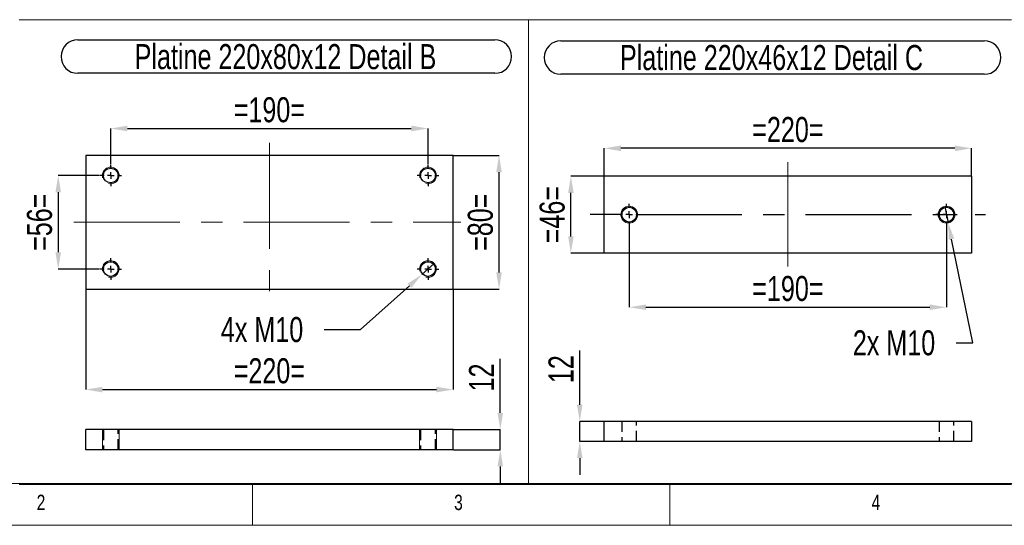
# Model space of a CAD drawing. Header units: millimetres. Extents: x 5 to 589, y 5 to 415.
# Tile 2 of 17: x 69 to 187, y 5 to 66. Entities that reach past the tile are written whole.
import ezdxf

# ---------------------------------------------------------------- set-up
doc = ezdxf.new("R2010")
doc.units = ezdxf.units.MM
doc.header["$PDSIZE"] = -1
doc.linetypes.add('CENTERX2', pattern=[20.32, 12.7, -2.54, 2.54, -2.54])
doc.linetypes.add('HIDDEN', pattern=[1.905, 1.27, -0.635])
for name, color, linetype in [('COTES', 1, 'Continuous'), ('NOTES', 6, 'Continuous'), ('TRAIT-FINS', 9, 'Continuous'), ('TRAIT-MIXTES', 3, 'CENTERX2'), ('TRAIT-TIRET', 2, 'HIDDEN')]:
    doc.layers.add(name, color=color, linetype=linetype)
doc.layers.add('TRAIT-FORT', color=4, linetype='Continuous', lineweight=25)
doc.styles.add('SLDTEXTSTYLE0', font='TXT', dxfattribs={"width": 0.75})
doc.dimstyles.new('SLDDIMSTYLE4', dxfattribs={"dimtxt": 3, "dimasz": 2, "dimexe": 0, "dimexo": 0.0625, "dimgap": 0.75, "dimtad": 1, "dimdec": 0, "dimlfac": 5, "dimrnd": 1e-09, "dimzin": 12, "dimdsep": 46, "dimtxsty": 'SLDTEXTSTYLE0', "dimsah": 1, "dimcen": 0.09, "dimadec": 0, "dimazin": 3, "dimtfac": 1, "dimtdec": 0, "dimtmove": 0, "dimatfit": 0, "dimfxl": 1, "dimfrac": 2, "dimtolj": 1, "dimtzin": 12, "dimarcsym": 0})
doc.dimstyles.new('SLDDIMSTYLE5', dxfattribs={"dimtxt": 3, "dimasz": 2, "dimexe": 0, "dimexo": 0.0625, "dimgap": 0.75, "dimtad": 1, "dimdec": 0, "dimlfac": 5, "dimrnd": 1e-09, "dimzin": 12, "dimdsep": 46, "dimtxsty": 'SLDTEXTSTYLE0', "dimsah": 1, "dimcen": 0.09, "dimadec": 0, "dimazin": 3, "dimtfac": 1, "dimtdec": 0, "dimtofl": 0, "dimtmove": 0, "dimatfit": 3, "dimfxl": 1, "dimfrac": 2, "dimtolj": 1, "dimtzin": 12, "dimarcsym": 0})
doc.dimstyles.new('SLDDIMSTYLE6', dxfattribs={"dimtxt": 3, "dimasz": 2, "dimexe": 0, "dimexo": 0.0625, "dimgap": 0.75, "dimtad": 0, "dimtih": 1, "dimtoh": 1, "dimdec": 0, "dimlfac": 5, "dimrnd": 1e-09, "dimzin": 12, "dimdsep": 46, "dimtxsty": 'SLDTEXTSTYLE0', "dimblk1": 'NONE', "dimsah": 1, "dimcen": 0, "dimadec": 0, "dimazin": 3, "dimtfac": 1, "dimtdec": 0, "dimtmove": 0, "dimatfit": 3, "dimldrblk": 'NONE', "dimfxl": 1, "dimfrac": 2, "dimtolj": 1, "dimtzin": 12, "dimarcsym": 0})

# ---------------------------------------------------------------- blocks, each defined once
blk = doc.blocks.new('_D_71')
at = {"layer": 'COTES', "color": 0, "lineweight": -2, "transparency": 16777216}
for p, q in [((179.94, 43.19), (180.34, 41.23)), ((183.29, 26.86), (180.74, 39.27)), ((181.29, 26.86), (183.29, 26.86))]:
    blk.add_line(p, q, dxfattribs=at)
at = {"layer": 'COTES', "color": 0, "transparency": 16777216}
blk.add_solid([(181.07, 39.33), (180.42, 39.2), (180.34, 41.23)], dxfattribs=at)
at = {"layer": 'Defpoints', "color": 0, "transparency": 16777216}
for p in [(179.94, 43.19), (180.34, 41.23)]:
    blk.add_point(p, dxfattribs=at)
at = {"layer": 'COTES', "color": 0, "transparency": 16777216, "insert": (168.92, 28.36), "char_height": 3, "attachment_point": 1, "style": 'SLDTEXTSTYLE0'}
blk.add_mtext('\\A1;2x M10', dxfattribs=at)
blk = doc.blocks.new('_None')
blk = doc.blocks.new('_D_72')
at = {"layer": 'COTES', "color": 0, "lineweight": -2, "transparency": 16777216}
for p, q in [((139.08, 46.81), (135.15, 46.81)), ((135.15, 39.61), (135.15, 44.81)), ((139.08, 37.61), (135.15, 37.61))]:
    blk.add_line(p, q, dxfattribs=at)
at = {"layer": 'COTES', "color": 0, "transparency": 16777216}
for points in [[(134.82, 44.81), (135.49, 44.81), (135.15, 46.81)], [(134.82, 39.61), (135.49, 39.61), (135.15, 37.61)]]:
    blk.add_solid(points, dxfattribs=at)
at = {"layer": 'Defpoints', "color": 0, "transparency": 16777216}
for p in [(135.15, 46.81), (139.14, 46.81), (139.14, 37.61)]:
    blk.add_point(p, dxfattribs=at)
at = {"layer": 'COTES', "color": 0, "transparency": 16777216, "insert": (131.4, 42.21), "char_height": 3, "attachment_point": 2, "rotation": 90, "style": 'SLDTEXTSTYLE0'}
blk.add_mtext('\\A1;=46=', dxfattribs=at)
blk = doc.blocks.new('_D_73')
at = {"layer": 'COTES', "color": 0, "lineweight": -2, "transparency": 16777216}
for p, q in [((142.14, 40.86), (142.14, 31.12)), ((180.14, 40.86), (180.14, 31.12)), ((144.14, 31.12), (178.14, 31.12))]:
    blk.add_line(p, q, dxfattribs=at)
at = {"layer": 'COTES', "color": 0, "transparency": 16777216}
for points in [[(144.14, 31.45), (144.14, 30.79), (142.14, 31.12)], [(178.14, 31.45), (178.14, 30.79), (180.14, 31.12)]]:
    blk.add_solid(points, dxfattribs=at)
at = {"layer": 'Defpoints', "color": 0, "transparency": 16777216}
for p in [(142.14, 40.93), (180.14, 40.93), (180.14, 31.12)]:
    blk.add_point(p, dxfattribs=at)
at = {"layer": 'COTES', "color": 0, "transparency": 16777216, "insert": (161.14, 34.87), "char_height": 3, "attachment_point": 2, "style": 'SLDTEXTSTYLE0'}
blk.add_mtext('\\A1;=190=', dxfattribs=at)
blk = doc.blocks.new('_D_74')
at = {"layer": 'COTES', "color": 0, "lineweight": -2, "transparency": 16777216}
for p, q in [((139.14, 46.87), (139.14, 50.16)), ((181.14, 50.16), (141.14, 50.16)), ((183.14, 46.87), (183.14, 50.16))]:
    blk.add_line(p, q, dxfattribs=at)
at = {"layer": 'COTES', "color": 0, "transparency": 16777216}
for points in [[(141.14, 50.49), (141.14, 49.82), (139.14, 50.16)], [(181.14, 50.49), (181.14, 49.82), (183.14, 50.16)]]:
    blk.add_solid(points, dxfattribs=at)
at = {"layer": 'Defpoints', "color": 0, "transparency": 16777216}
for p in [(139.14, 50.16), (139.14, 46.81), (183.14, 46.81)]:
    blk.add_point(p, dxfattribs=at)
at = {"layer": 'COTES', "color": 0, "transparency": 16777216, "insert": (161.14, 53.91), "char_height": 3, "attachment_point": 2, "style": 'SLDTEXTSTYLE0'}
blk.add_mtext('\\A1;=220=', dxfattribs=at)
blk = doc.blocks.new('SW_NOTE_4')
at = {"layer": 'NOTES', "color": 0}
for p, q in [((-0.05, 4.38), (50.64, 4.38)), ((50.64, 0.36), (-0.05, 0.36))]:
    blk.add_line(p, q, dxfattribs=at)
for centre, start, end in [((-0.05, 2.37), 90, 270), ((50.64, 2.37), 270, 90)]:
    blk.add_arc(centre, 2.01, start, end, dxfattribs=at)
at = {"layer": 'NOTES', "color": 0, "insert": (25.17, 3.87), "char_height": 3, "attachment_point": 2, "style": 'SLDTEXTSTYLE0'}
blk.add_mtext('Platine 220x46x12 Detail C', dxfattribs=at)
blk = doc.blocks.new('SW_CENTERMARKSYMBOL_90')
at = {"layer": 'TRAIT-MIXTES', "color": 0}
for p, q in [((0, 0.8), (0, 1.28)), ((-0.8, 0), (-4.66, 0)), ((0, 0), (-0.4, 0)), ((0, 0), (0, 0.4)), ((0, 0), (0, -0.4)), ((0, 0), (0.4, 0)), ((0.8, 0), (42.67, 0)), ((0, -0.8), (0, -1.28))]:
    blk.add_line(p, q, dxfattribs=at)
blk = doc.blocks.new('SW_CENTERMARKSYMBOL_91')
at = {"layer": 'TRAIT-MIXTES', "color": 0}
for p, q in [((0, 0.8), (0, 1.28)), ((-0.8, 0), (-1.28, 0)), ((0, 0), (-0.4, 0)), ((0, 0), (0, 0.4)), ((0, 0), (0, -0.4)), ((0, 0), (0.4, 0)), ((0.8, 0), (1.28, 0)), ((0, -0.8), (0, -1.28))]:
    blk.add_line(p, q, dxfattribs=at)
blk = doc.blocks.new('_D_83')
at = {"layer": 'COTES', "color": 0, "lineweight": -2, "transparency": 16777216}
for p, q in [((136.22, 19.45), (136.22, 25.95)), ((139.08, 17.45), (136.22, 17.45)), ((136.22, 15.05), (136.22, 17.45)), ((139.08, 15.05), (136.22, 15.05)), ((136.22, 13.05), (136.22, 11.05))]:
    blk.add_line(p, q, dxfattribs=at)
at = {"layer": 'COTES', "color": 0, "transparency": 16777216}
for points in [[(135.88, 19.45), (136.55, 19.45), (136.22, 17.45)], [(135.88, 13.05), (136.55, 13.05), (136.22, 15.05)]]:
    blk.add_solid(points, dxfattribs=at)
at = {"layer": 'Defpoints', "color": 0, "transparency": 16777216}
for p in [(136.22, 17.45), (139.14, 17.45), (139.14, 15.05)]:
    blk.add_point(p, dxfattribs=at)
at = {"layer": 'COTES', "color": 0, "transparency": 16777216, "insert": (132.47, 23.7), "char_height": 3, "attachment_point": 2, "rotation": 90, "style": 'SLDTEXTSTYLE0'}
blk.add_mtext('\\A1;12', dxfattribs=at)
blk = doc.blocks.new('_D_93')
at = {"layer": 'COTES', "color": 0, "lineweight": -2, "transparency": 16777216}
for p, q in [((78.7, 46.9), (73.75, 46.9)), ((73.75, 44.9), (73.75, 37.7)), ((78.7, 35.7), (73.75, 35.7))]:
    blk.add_line(p, q, dxfattribs=at)
at = {"layer": 'COTES', "color": 0, "transparency": 16777216}
for points in [[(73.42, 44.9), (74.09, 44.9), (73.75, 46.9)], [(73.42, 37.7), (74.09, 37.7), (73.75, 35.7)]]:
    blk.add_solid(points, dxfattribs=at)
at = {"layer": 'Defpoints', "color": 0, "transparency": 16777216}
for p in [(78.76, 46.9), (73.75, 35.7), (78.76, 35.7)]:
    blk.add_point(p, dxfattribs=at)
at = {"layer": 'COTES', "color": 0, "transparency": 16777216, "insert": (70, 41.3), "char_height": 3, "attachment_point": 2, "rotation": 90, "style": 'SLDTEXTSTYLE0'}
blk.add_mtext('\\A1;=56=', dxfattribs=at)
blk = doc.blocks.new('_D_94')
at = {"layer": 'COTES', "color": 0, "lineweight": -2, "transparency": 16777216}
for p, q in [((77.04, 33.24), (77.04, 21.26)), ((121.04, 33.24), (121.04, 21.26)), ((79.04, 21.26), (119.04, 21.26))]:
    blk.add_line(p, q, dxfattribs=at)
at = {"layer": 'COTES', "color": 0, "transparency": 16777216}
for points in [[(79.04, 21.59), (79.04, 20.92), (77.04, 21.26)], [(119.04, 21.59), (119.04, 20.92), (121.04, 21.26)]]:
    blk.add_solid(points, dxfattribs=at)
at = {"layer": 'Defpoints', "color": 0, "transparency": 16777216}
for p in [(77.04, 33.3), (121.04, 33.3), (121.04, 21.26)]:
    blk.add_point(p, dxfattribs=at)
at = {"layer": 'COTES', "color": 0, "transparency": 16777216, "insert": (99.04, 25.01), "char_height": 3, "attachment_point": 2, "style": 'SLDTEXTSTYLE0'}
blk.add_mtext('\\A1;=220=', dxfattribs=at)
blk = doc.blocks.new('_D_95')
at = {"layer": 'COTES', "color": 0, "lineweight": -2, "transparency": 16777216}
for p, q in [((80.04, 48.24), (80.04, 52.53)), ((82.04, 52.53), (116.04, 52.53)), ((118.04, 48.24), (118.04, 52.53))]:
    blk.add_line(p, q, dxfattribs=at)
at = {"layer": 'COTES', "color": 0, "transparency": 16777216}
for points in [[(82.04, 52.87), (82.04, 52.2), (80.04, 52.53)], [(116.04, 52.87), (116.04, 52.2), (118.04, 52.53)]]:
    blk.add_solid(points, dxfattribs=at)
at = {"layer": 'Defpoints', "color": 0, "transparency": 16777216}
for p in [(118.04, 52.53), (80.04, 48.18), (118.04, 48.18)]:
    blk.add_point(p, dxfattribs=at)
at = {"layer": 'COTES', "color": 0, "transparency": 16777216, "insert": (99.04, 56.28), "char_height": 3, "attachment_point": 2, "style": 'SLDTEXTSTYLE0'}
blk.add_mtext('\\A1;=190=', dxfattribs=at)
blk = doc.blocks.new('_D_96')
at = {"layer": 'COTES', "color": 0, "lineweight": -2, "transparency": 16777216}
for p, q in [((121.11, 49.3), (126.55, 49.3)), ((126.55, 35.3), (126.55, 47.3)), ((121.11, 33.3), (126.55, 33.3))]:
    blk.add_line(p, q, dxfattribs=at)
at = {"layer": 'COTES', "color": 0, "transparency": 16777216}
for points in [[(126.21, 47.3), (126.88, 47.3), (126.55, 49.3)], [(126.21, 35.3), (126.88, 35.3), (126.55, 33.3)]]:
    blk.add_solid(points, dxfattribs=at)
at = {"layer": 'Defpoints', "color": 0, "transparency": 16777216}
for p in [(121.04, 49.3), (126.55, 49.3), (121.04, 33.3)]:
    blk.add_point(p, dxfattribs=at)
at = {"layer": 'COTES', "color": 0, "transparency": 16777216, "insert": (122.8, 41.3), "char_height": 3, "attachment_point": 2, "rotation": 90, "style": 'SLDTEXTSTYLE0'}
blk.add_mtext('\\A1;=80=', dxfattribs=at)
blk = doc.blocks.new('_D_97')
at = {"layer": 'COTES', "color": 0, "lineweight": -2, "transparency": 16777216}
for p, q in [((118.79, 36.37), (117.3, 35.03)), ((109.96, 28.45), (115.81, 33.7)), ((105.61, 28.45), (109.96, 28.45))]:
    blk.add_line(p, q, dxfattribs=at)
at = {"layer": 'COTES', "color": 0, "transparency": 16777216}
blk.add_solid([(115.59, 33.95), (116.03, 33.45), (117.3, 35.03)], dxfattribs=at)
at = {"layer": 'Defpoints', "color": 0, "transparency": 16777216}
for p in [(118.79, 36.37), (117.3, 35.03)]:
    blk.add_point(p, dxfattribs=at)
at = {"layer": 'COTES', "color": 0, "transparency": 16777216, "insert": (93.23, 29.95), "char_height": 3, "attachment_point": 1, "style": 'SLDTEXTSTYLE0'}
blk.add_mtext('\\A1;4x M10', dxfattribs=at)
blk = doc.blocks.new('SW_NOTE_37')
at = {"layer": 'NOTES', "color": 0}
for p, q in [((-0.12, 4.4), (49.82, 4.4)), ((49.82, 0.37), (-0.12, 0.37))]:
    blk.add_line(p, q, dxfattribs=at)
for centre, start, end in [((-0.12, 2.38), 90, 270), ((49.82, 2.38), 270, 90)]:
    blk.add_arc(centre, 2.01, start, end, dxfattribs=at)
at = {"layer": 'NOTES', "color": 0, "insert": (24.75, 3.87), "char_height": 3, "attachment_point": 2, "style": 'SLDTEXTSTYLE0'}
blk.add_mtext('Platine 220x80x12 Detail B', dxfattribs=at)
blk = doc.blocks.new('SW_CENTERMARKSYMBOL_100')
at = {"layer": 'TRAIT-MIXTES', "color": 0}
for p, q in [((0, 0.8), (0, 1.28)), ((-0.8, 0), (-1.28, 0)), ((0, 0), (-0.4, 0)), ((0, 0), (0, 0.4)), ((0, 0), (0, -0.4)), ((0, 0), (0.4, 0)), ((0.8, 0), (1.28, 0)), ((0, -0.8), (0, -1.28))]:
    blk.add_line(p, q, dxfattribs=at)
blk = doc.blocks.new('SW_CENTERMARKSYMBOL_101')
at = {"layer": 'TRAIT-MIXTES', "color": 0}
for p, q in [((0, 0.8), (0, 1.28)), ((-0.8, 0), (-1.28, 0)), ((0, 0), (-0.4, 0)), ((0, 0), (0, 0.4)), ((0, 0), (0, -0.4)), ((0, 0), (0.4, 0)), ((0.8, 0), (1.28, 0)), ((0, -0.8), (0, -1.28))]:
    blk.add_line(p, q, dxfattribs=at)
blk = doc.blocks.new('SW_CENTERMARKSYMBOL_102')
at = {"layer": 'TRAIT-MIXTES', "color": 0}
for p, q in [((0, 0.8), (0, 1.28)), ((-0.8, 0), (-1.28, 0)), ((0, 0), (-0.4, 0)), ((0, 0), (0, 0.4)), ((0, 0), (0, -0.4)), ((0, 0), (0.4, 0)), ((0.8, 0), (1.28, 0)), ((0, -0.8), (0, -1.28))]:
    blk.add_line(p, q, dxfattribs=at)
blk = doc.blocks.new('SW_CENTERMARKSYMBOL_103')
at = {"layer": 'TRAIT-MIXTES', "color": 0}
for p, q in [((0, 0.8), (0, 1.28)), ((-0.8, 0), (-1.28, 0)), ((0, 0), (-0.4, 0)), ((0, 0), (0, 0.4)), ((0, 0), (0, -0.4)), ((0, 0), (0.4, 0)), ((0.8, 0), (1.28, 0)), ((0, -0.8), (0, -1.28))]:
    blk.add_line(p, q, dxfattribs=at)
blk = doc.blocks.new('_D_106')
at = {"layer": 'COTES', "color": 0, "lineweight": -2, "transparency": 16777216}
for p, q in [((126.7, 18.46), (126.7, 24.96)), ((121.11, 16.46), (126.7, 16.46)), ((126.7, 14.06), (126.7, 16.46)), ((121.11, 14.06), (126.7, 14.06)), ((126.7, 12.06), (126.7, 10.06))]:
    blk.add_line(p, q, dxfattribs=at)
at = {"layer": 'COTES', "color": 0, "transparency": 16777216}
for points in [[(126.37, 18.46), (127.03, 18.46), (126.7, 16.46)], [(126.37, 12.06), (127.03, 12.06), (126.7, 14.06)]]:
    blk.add_solid(points, dxfattribs=at)
at = {"layer": 'Defpoints', "color": 0, "transparency": 16777216}
for p in [(121.04, 16.46), (126.7, 16.46), (121.04, 14.06)]:
    blk.add_point(p, dxfattribs=at)
at = {"layer": 'COTES', "color": 0, "transparency": 16777216, "insert": (122.95, 22.71), "char_height": 3, "attachment_point": 2, "rotation": 90, "style": 'SLDTEXTSTYLE0'}
blk.add_mtext('\\A1;12', dxfattribs=at)

msp = doc.modelspace()

# ---------------------------------------------------------------- linework, layer by layer
at = {"lineweight": 18}
for p, q in [((69.09, 65.56), (130.08, 65.56)), ((130.08, 65.56), (130.08, 9.88)), ((130.08, 9.88), (130.08, 65.56)), ((130.08, 65.56), (187.92, 65.56)), ((10, 10), (584, 10)), ((69.09, 9.88), (130.08, 9.88)), ((97, 10), (97, 5)), ((130.08, 9.88), (187.92, 9.88)), ((147, 5), (147, 10)), ((5, 5), (589, 5))]:
    msp.add_line(p, q, dxfattribs=at)
at = {"layer": 'TRAIT-FINS', "lineweight": 18}
for p, q in [((79.04, 14.06), (79.04, 16.46)), ((81.04, 16.46), (79.04, 16.46)), ((79.04, 14.06), (79.04, 16.46)), ((81.04, 16.46), (79.04, 16.46)), ((81.04, 14.06), (81.04, 16.46)), ((81.04, 14.06), (81.04, 16.46)), ((117.04, 14.06), (117.04, 16.46)), ((119.04, 16.46), (117.04, 16.46)), ((117.04, 14.06), (117.04, 16.46)), ((119.04, 16.46), (117.04, 16.46)), ((119.04, 14.06), (119.04, 16.46)), ((119.04, 14.06), (119.04, 16.46))]:
    msp.add_line(p, q, dxfattribs=at)
for centre in [(142.14, 42.21), (180.14, 42.21)]:
    msp.add_circle(centre, 1, dxfattribs=at)
for centre in [(80.04, 46.9), (118.04, 46.9), (142.14, 42.21), (180.14, 42.21), (80.04, 35.7), (118.04, 35.7)]:
    msp.add_arc(centre, 1, 255, 195, dxfattribs=at)
at = {"layer": 'TRAIT-FORT', "lineweight": 25}
for p, q in [((121.04, 49.3), (77.04, 49.3)), ((77.04, 49.3), (77.04, 33.3)), ((121.04, 33.3), (121.04, 49.3)), ((183.14, 46.81), (139.14, 46.81)), ((139.14, 37.61), (139.14, 46.81)), ((183.14, 46.81), (183.14, 37.61)), ((183.14, 37.61), (139.14, 37.61)), ((77.04, 33.3), (121.04, 33.3)), ((183.14, 17.45), (139.14, 17.45)), ((139.14, 15.05), (139.14, 17.45)), ((183.14, 17.45), (183.14, 15.05)), ((121.04, 16.46), (77.04, 16.46)), ((77.04, 14.06), (77.04, 16.46)), ((121.04, 14.06), (121.04, 16.46)), ((183.14, 15.05), (139.14, 15.05)), ((121.04, 14.06), (77.04, 14.06))]:
    msp.add_line(p, q, dxfattribs=at)
for centre in [(80.04, 46.9), (118.04, 46.9), (142.14, 42.21), (180.14, 42.21), (80.04, 35.7), (118.04, 35.7)]:
    msp.add_circle(centre, 0.88, dxfattribs=at)
at = {"layer": 'TRAIT-MIXTES', "lineweight": 18}
for p, q in [((99.04, 50.82), (99.04, 32.13)), ((161.14, 48.51), (161.14, 36)), ((75.63, 41.3), (121.97, 41.3))]:
    msp.add_line(p, q, dxfattribs=at)
at = {"layer": 'TRAIT-TIRET'}
for p, q in [((141.26, 17.45), (141.26, 15.05)), ((143.02, 15.05), (143.02, 17.45)), ((179.26, 17.45), (179.26, 15.05)), ((181.02, 15.05), (181.02, 17.45)), ((79.16, 16.46), (79.16, 14.06)), ((80.92, 14.06), (80.92, 16.46)), ((117.16, 16.46), (117.16, 14.06)), ((118.92, 14.06), (118.92, 16.46))]:
    msp.add_line(p, q, dxfattribs=at)

# ---------------------------------------------------------------- block references
at = {"layer": 'NOTES'}
for name, p in [('SW_NOTE_37', (76.22, 58.77)), ('SW_NOTE_4', (134.01, 58.66))]:
    msp.add_blockref(name, p, dxfattribs=at)
at = {"layer": 'TRAIT-MIXTES'}
for name, p in [('SW_CENTERMARKSYMBOL_103', (80.04, 46.9)), ('SW_CENTERMARKSYMBOL_101', (118.04, 46.9)), ('SW_CENTERMARKSYMBOL_90', (142.14, 42.21)), ('SW_CENTERMARKSYMBOL_91', (180.14, 42.21)), ('SW_CENTERMARKSYMBOL_102', (80.04, 35.7)), ('SW_CENTERMARKSYMBOL_100', (118.04, 35.7))]:
    msp.add_blockref(name, p, dxfattribs=at)

# ---------------------------------------------------------------- texts
at = {"layer": 'NOTES', "char_height": 1.85, "attachment_point": 1, "style": 'SLDTEXTSTYLE0'}
for s, insert in [('2', (71.17, 8.67)), ('3', (121.17, 8.67)), ('4', (171.17, 8.67))]:
    msp.add_mtext(s, dxfattribs=dict(at, insert=insert))

# ---------------------------------------------------------------- dimensions: what is measured, and where the dimension line sits
at = {"layer": 'COTES'}
for base, p1, p2, picture, middle in [((118.04, 52.53), (80.04, 48.18), (118.04, 48.18), '_D_95', (99.04, 52.53)), ((139.14, 50.16), (183.14, 46.81), (139.14, 46.81), '_D_74', (161.14, 50.16)), ((180.14, 31.12), (142.14, 40.93), (180.14, 40.93), '_D_73', (161.14, 31.12))]:
    dim = msp.add_linear_dim(base=base, p1=p1, p2=p2, text='=<>=', dimstyle='SLDDIMSTYLE5', dxfattribs=at)
    dim.commit()
    dim.dimension.update_dxf_attribs({"geometry": picture, "text_midpoint": middle, "dimtype": 160})
for base, p1, p2, angle, dimstyle, picture, middle in [((126.55, 49.3), (121.04, 33.3), (121.04, 49.3), 90, 'SLDDIMSTYLE5', '_D_96', (126.55, 41.3)), ((73.75, 35.7), (78.76, 46.9), (78.76, 35.7), 90, 'SLDDIMSTYLE5', '_D_93', (73.75, 41.3)), ((135.15, 46.81), (139.14, 37.61), (139.14, 46.81), 90, 'SLDDIMSTYLE4', '_D_72', (135.15, 42.21)), ((121.04, 21.26), (77.04, 33.3), (121.04, 33.3), 0, 'SLDDIMSTYLE5', '_D_94', (99.04, 21.26))]:
    dim = msp.add_linear_dim(base=base, p1=p1, p2=p2, angle=angle, text='=<>=', dimstyle=dimstyle, dxfattribs=at)
    dim.commit()
    dim.dimension.update_dxf_attribs({"geometry": picture, "text_midpoint": middle, "dimtype": 160})
for p1, p2, text, picture, middle in [((179.94, 43.19), (180.34, 41.23), '2x M10', '_D_71', (174.73, 26.86)), ((118.79, 36.37), (117.3, 35.03), '4x M10', '_D_97', (99.04, 28.45))]:
    dim = msp.add_diameter_dim_2p(p1=p1, p2=p2, text=text, dimstyle='SLDDIMSTYLE6', override={"dimpost": '<>'}, dxfattribs=at)
    dim.commit()
    dim.dimension.update_dxf_attribs({"geometry": picture, "text_midpoint": middle, "dimtype": 163})
for base, p1, p2, picture, middle in [((136.22, 17.45), (139.14, 15.05), (139.14, 17.45), '_D_83', (136.22, 23.7)), ((126.7, 16.46), (121.04, 14.06), (121.04, 16.46), '_D_106', (126.7, 22.71))]:
    dim = msp.add_linear_dim(base=base, p1=p1, p2=p2, angle=90, dimstyle='SLDDIMSTYLE4', dxfattribs=at)
    dim.commit()
    dim.dimension.update_dxf_attribs({"geometry": picture, "text_midpoint": middle, "dimtype": 160})

doc.saveas('drawing.dxf')
